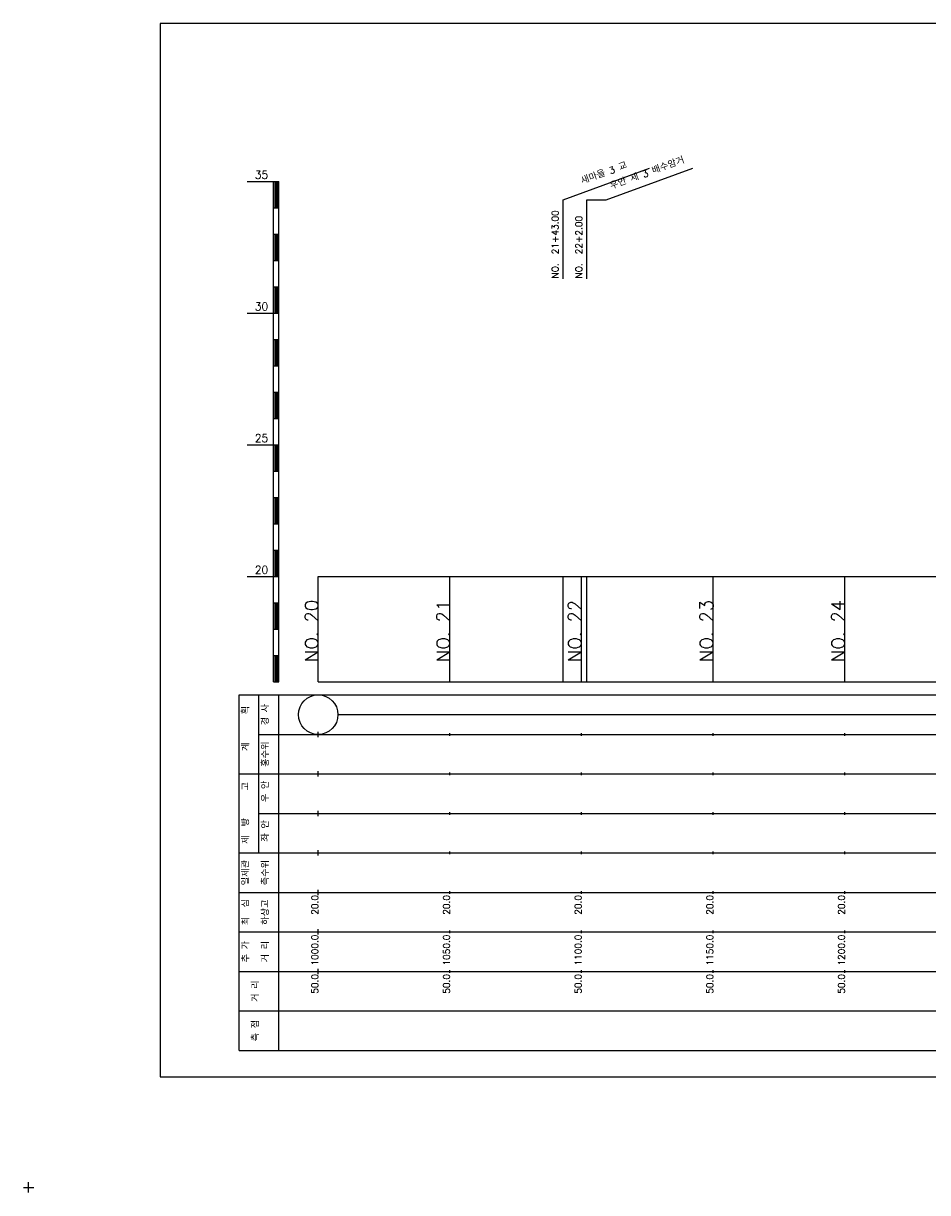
# Model space of a CAD drawing. Extents: x -2 to 685, y -2 to 1891.
# Tile 5 of 8: x -2 to 342, y 964 to 1408. Entities that reach past the tile are written whole.
import ezdxf
from ezdxf.enums import TextEntityAlignment as Align

# ---------------------------------------------------------------- set-up
doc = ezdxf.new("R2010")
doc.units = 0
doc.header["$LTSCALE"] = 5
for name, color, linetype in [('BOX', 5, 'CONTINUOUS'), ('DT1', 3, 'CONTINUOUS'), ('LT1', 4, 'CONTINUOUS'), ('ST1', 7, 'CONTINUOUS')]:
    doc.layers.add(name, color=color, linetype=linetype)
doc.styles.add('GHS', font='ROMANS.shx', dxfattribs={"bigfont": 'GHS.shx'})

msp = doc.modelspace()

# ---------------------------------------------------------------- linework, layer by layer
at = {"layer": 'BOX'}
msp.add_lwpolyline([(50, 1008), (650, 1008), (650, 1408), (50, 1408), (50, 1008)], dxfattribs=at)
at = {"layer": 'DT1', "linetype": 'CONTINUOUS'}
msp.add_line((212, 1341), (219.42, 1341), dxfattribs=at)
at = {"layer": 'DT1'}
for p, q in [((110, 1189.08), (110, 1191.08)), ((160, 1189.58), (160, 1190.58)), ((210, 1189.58), (210, 1190.58)), ((260, 1189.58), (260, 1190.58)), ((310, 1189.58), (310, 1190.58))]:
    msp.add_line(p, q, dxfattribs=at)
at = {"layer": 'LT1', "linetype": 'CONTINUOUS'}
for p, q in [((203, 1341), (235.89, 1352.97)), ((219.42, 1341), (252.31, 1352.97)), ((203, 1311), (203, 1341)), ((212, 1311), (212, 1341))]:
    msp.add_line(p, q, dxfattribs=at)
at = {"layer": 'LT1'}
for p, q in [((83, 1348), (93, 1348)), ((93, 1158), (93, 1348)), ((93, 1348), (95, 1348)), ((93.5, 1347.8), (93.5, 1338.2)), ((94, 1347.8), (94, 1338.2)), ((94.5, 1347.8), (94.5, 1338.2)), ((95, 1158), (95, 1348)), ((93, 1338), (95, 1338)), ((93, 1328), (95, 1328)), ((93.5, 1327.8), (93.5, 1318.2)), ((94, 1327.8), (94, 1318.2)), ((94.5, 1327.8), (94.5, 1318.2)), ((93, 1318), (95, 1318)), ((93, 1308), (95, 1308)), ((93.5, 1307.8), (93.5, 1298.2)), ((94, 1307.8), (94, 1298.2)), ((94.5, 1307.8), (94.5, 1298.2)), ((83, 1298), (93, 1298)), ((93, 1298), (95, 1298)), ((93, 1288), (95, 1288)), ((93.5, 1287.8), (93.5, 1278.2)), ((94, 1287.8), (94, 1278.2)), ((94.5, 1287.8), (94.5, 1278.2)), ((93, 1278), (95, 1278)), ((93, 1268), (95, 1268)), ((93.5, 1267.8), (93.5, 1258.2)), ((94, 1267.8), (94, 1258.2)), ((94.5, 1267.8), (94.5, 1258.2)), ((93, 1258), (95, 1258)), ((83, 1248), (93, 1248)), ((93, 1248), (95, 1248)), ((93.5, 1247.8), (93.5, 1238.2)), ((94, 1247.8), (94, 1238.2)), ((94.5, 1247.8), (94.5, 1238.2)), ((93, 1238), (95, 1238)), ((93, 1228), (95, 1228)), ((93.5, 1227.8), (93.5, 1218.2)), ((94, 1227.8), (94, 1218.2)), ((94.5, 1227.8), (94.5, 1218.2)), ((93, 1218), (95, 1218)), ((93, 1208), (95, 1208)), ((93.5, 1207.8), (93.5, 1198.2)), ((94, 1207.8), (94, 1198.2)), ((94.5, 1207.8), (94.5, 1198.2)), ((83, 1198), (93, 1198)), ((93, 1198), (95, 1198)), ((110, 1158), (110, 1198)), ((160, 1158), (160, 1198)), ((203, 1158), (203, 1198)), ((210, 1158), (210, 1198)), ((212, 1158), (212, 1198)), ((260, 1158), (260, 1198)), ((310, 1158), (310, 1198)), ((93, 1188), (95, 1188)), ((93.5, 1187.8), (93.5, 1178.2)), ((94, 1187.8), (94, 1178.2)), ((94.5, 1187.8), (94.5, 1178.2)), ((93, 1178), (95, 1178)), ((93, 1168), (95, 1168)), ((93.5, 1167.8), (93.5, 1158.2)), ((94, 1167.8), (94, 1158.2)), ((94.5, 1167.8), (94.5, 1158.2)), ((93, 1158), (95, 1158)), ((110, 1158), (610, 1158)), ((110, 1137), (110, 1139)), ((160, 1137.5), (160, 1138.5)), ((210, 1137.5), (210, 1138.5)), ((260, 1137.5), (260, 1138.5)), ((310, 1137.5), (310, 1138.5)), ((110, 1122), (110, 1124)), ((160, 1122.5), (160, 1123.5)), ((210, 1122.5), (210, 1123.5)), ((260, 1122.5), (260, 1123.5)), ((310, 1122.5), (310, 1123.5)), ((110, 1107), (110, 1109)), ((160, 1107.5), (160, 1108.5)), ((210, 1107.5), (210, 1108.5)), ((260, 1107.5), (260, 1108.5)), ((310, 1107.5), (310, 1108.5)), ((110, 1092), (110, 1094)), ((160, 1092.5), (160, 1093.5)), ((210, 1092.5), (210, 1093.5)), ((260, 1092.5), (260, 1093.5)), ((310, 1092.5), (310, 1093.5)), ((110, 1077), (110, 1079)), ((160, 1077.5), (160, 1078.5)), ((210, 1077.5), (210, 1078.5)), ((260, 1077.5), (260, 1078.5)), ((310, 1077.5), (310, 1078.5)), ((110, 1062), (110, 1064)), ((160, 1062.5), (160, 1063.5)), ((210, 1062.5), (210, 1063.5)), ((260, 1062.5), (260, 1063.5)), ((310, 1062.5), (310, 1063.5)), ((110, 1047), (110, 1049)), ((160, 1047.5), (160, 1048.5)), ((210, 1047.5), (210, 1048.5)), ((260, 1047.5), (260, 1048.5)), ((310, 1047.5), (310, 1048.5))]:
    msp.add_line(p, q, dxfattribs=at)
msp.add_lwpolyline([(110, 1198), (160, 1198), (210, 1198), (260, 1198), (310, 1198), (360, 1198), (410, 1198), (460, 1198), (510, 1198), (560, 1198), (610, 1198)], dxfattribs=at)
at = {"layer": 'ST1'}
for p, q in [((80, 1018), (80, 1153)), ((80, 1153), (623, 1153)), ((87.5, 1123), (87.5, 1153)), ((95, 1018), (95, 1153)), ((87.5, 1138), (623, 1138)), ((80, 1123), (623, 1123)), ((87.5, 1093), (87.5, 1123)), ((87.5, 1108), (623, 1108)), ((80, 1093), (623, 1093)), ((80, 1078), (623, 1078)), ((80, 1063), (623, 1063)), ((80, 1048), (623, 1048)), ((80, 1033), (623, 1033)), ((80, 1018), (623, 1018)), ((0, 964), (0, 968)), ((-2, 966), (2, 966))]:
    msp.add_line(p, q, dxfattribs=at)
at = {"layer": 'ST1', "linetype": 'CONTINUOUS'}
msp.add_line((117.5, 1145.5), (602.5, 1145.5), dxfattribs=at)
msp.add_circle((110, 1145.5), 7.5, dxfattribs=at)

# ---------------------------------------------------------------- texts
at = {"layer": 'DT1', "linetype": 'CONTINUOUS', "style": 'GHS'}
for s, rotation, p in [('새마을 3 교', 20, (219, 1349.99)), ('우안 제 3 배수암거', 20, (235.42, 1349.99)), ('  획', 90, (83.75, 1145.5)), ('경 사', 90, (91.25, 1145.5)), ('   계', 90, (83.75, 1130.5)), ('홍수위', 90, (91.25, 1130.5)), (' 우 안', 90, (91.25, 1115.5)), ('   고', 90, (83.75, 1115.5)), (' 제  방', 90, (83.75, 1100.5)), (' 좌 안', 90, (91.25, 1100.5)), ('일제관', 90, (83.75, 1085.5)), ('측수위', 90, (91.25, 1085.5)), ('하상고', 90, (91.25, 1070.5)), ('최  심', 90, (83.75, 1070.5)), ('추 가', 90, (83.75, 1055.5)), ('거 리', 90, (91.25, 1055.5)), ('거 리', 90, (87.5, 1040.5)), ('측 점', 90, (87.5, 1025.5))]:
    msp.add_text(s, height=2.5, rotation=rotation, dxfattribs=at).set_placement(p, align=Align.CENTER)
at = {"layer": 'DT1', "style": 'GHS'}
for s, p in [('35', (91, 1349)), ('30', (91, 1299)), ('25', (91, 1249)), ('20', (91, 1199))]:
    msp.add_text(s, height=3, dxfattribs=at).set_placement(p, align=Align.RIGHT)
at = {"layer": 'DT1', "linetype": 'CONTINUOUS', "style": 'GHS'}
for s, p in [('NO.  21+43.00', (201.25, 1311.12)), ('NO.  22+2.00', (210.25, 1311.12))]:
    msp.add_text(s, height=2.5, rotation=90, dxfattribs=at).set_placement(p)
at = {"layer": 'DT1', "style": 'GHS'}
for s, height, p in [('NO. 20', 5, (110, 1189.08)), ('NO. 21', 5, (160, 1189.08)), ('NO. 22', 5, (210, 1189.08)), ('NO. 23', 5, (260, 1189.08)), ('NO. 24', 5, (310, 1189.08)), (' 20.0', 2.5, (110, 1077)), (' 20.0', 2.5, (160, 1077)), (' 20.0', 2.5, (210, 1077)), (' 20.0', 2.5, (260, 1077)), (' 20.0', 2.5, (310, 1077)), ('  1000.0', 2.5, (110, 1062)), ('  1050.0', 2.5, (160, 1062)), ('  1100.0', 2.5, (210, 1062)), ('  1150.0', 2.5, (260, 1062)), ('  1200.0', 2.5, (310, 1062)), ('  50.0', 2.5, (110, 1047)), ('  50.0', 2.5, (160, 1047)), ('  50.0', 2.5, (210, 1047)), ('  50.0', 2.5, (260, 1047)), ('  50.0', 2.5, (310, 1047))]:
    msp.add_text(s, height=height, rotation=90, dxfattribs=at).set_placement(p, align=Align.RIGHT)

doc.saveas('drawing.dxf')
